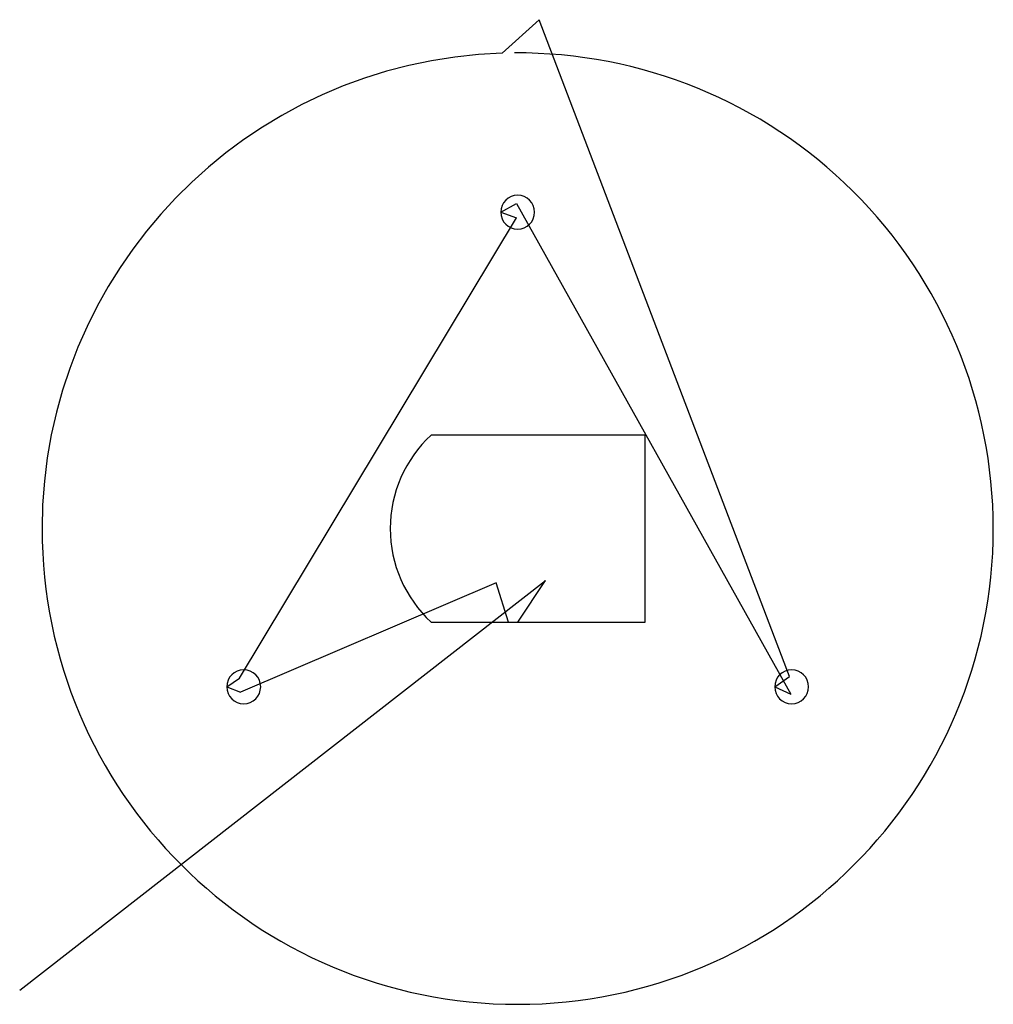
# Model space of a CAD drawing. Extents: x 0.32 to 2.11, y 6.35 to 8.16.
import ezdxf

# ---------------------------------------------------------------- set-up
doc = ezdxf.new("R2010")
doc.units = 0
doc.layers.get('0').update_dxf_attribs({"linetype": 'CONTINUOUS'})
doc.layers.add('5', color=7, linetype='CONTINUOUS')

msp = doc.modelspace()

# ---------------------------------------------------------------- linework, layer by layer
at = {"color": 0, "linetype": 'CONTINUOUS'}
for p, q in [((1.7383, 6.9517), (1.278, 8.1601)), ((1.2366, 7.822), (1.7408, 6.9192)), ((0.727, 6.9491), (1.2366, 7.7958)), ((0.3224, 6.3748), (1.2897, 7.1285)), ((1.1992, 7.1242), (0.7287, 6.9229))]:
    msp.add_line(p, q, dxfattribs=at)
at = {"layer": '5', "color": 5, "linetype": 'CONTINUOUS'}
for p, q in [((1.2102, 8.0985), (1.278, 8.1601)), ((1.2073, 7.806), (1.2366, 7.822)), ((1.2073, 7.806), (1.2366, 7.7958)), ((1.4729, 7.3959), (1.0792, 7.3959)), ((1.4729, 7.0521), (1.4729, 7.3959)), ((1.2217, 7.0521), (1.1992, 7.1242)), ((1.2385, 7.0521), (1.2897, 7.1285)), ((1.0792, 7.0521), (1.2217, 7.0521)), ((1.2217, 7.0521), (1.2385, 7.0521)), ((1.2385, 7.0521), (1.4729, 7.0521)), ((0.7032, 6.933), (0.727, 6.9491)), ((1.7113, 6.933), (1.7383, 6.9517)), ((0.7032, 6.933), (0.7287, 6.9229)), ((1.7113, 6.933), (1.7408, 6.9192))]:
    msp.add_line(p, q, dxfattribs=at)
for centre, radius, start, end in [((1.2385, 7.224), 0.875, 91.8516, 180), ((1.2385, 7.224), 0.875, 360, 90.3941), ((1.2385, 7.806), 0.0312, 360, 180), ((1.2385, 7.806), 0.0312, 180, 0), ((1.2385, 7.224), 0.2344, 132.8334, 227.1666), ((1.2385, 7.224), 0.875, 180, 0), ((0.7345, 6.933), 0.0312, 360, 180), ((1.7425, 6.933), 0.0312, 360, 180), ((0.7345, 6.933), 0.0312, 180, 0), ((1.7425, 6.933), 0.0312, 180, 0)]:
    msp.add_arc(centre, radius, start, end, dxfattribs=at)

doc.saveas('drawing.dxf')
